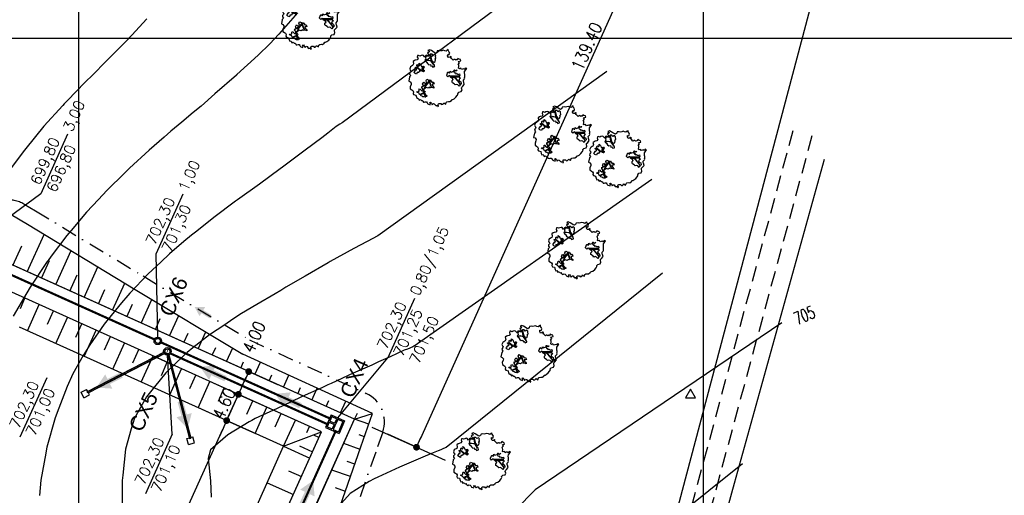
# Model space of a CAD drawing. Header units: millimetres. Extents: x 196436 to 199900, y 8705373 to 8708636.
# Tile 227 of 238: x 199491 to 199648, y 8707727 to 8707803. Entities that reach past the tile are written whole.
import ezdxf
from ezdxf.enums import TextEntityAlignment as Align

# ---------------------------------------------------------------- set-up
doc = ezdxf.new("R2010")
doc.units = ezdxf.units.MM
doc.header["$LTSCALE"] = 5
for name, pattern in [('CENTRO', [2, 1.25, -0.25, 0.25, -0.25]), ('DASHDOT', [1, 0.5, -0.25, 0, -0.25]), ('DASHED', [0.75, 0.5, -0.25])]:
    doc.linetypes.add(name, pattern=pattern)
for name, color, linetype in [('$CURVAS1', 30, 'Continuous'), ('$CURVAS2', 40, 'Continuous'), ('AR-EIXOS', 9, 'DASHDOT'), ('AR-TUBULAÇÃO', 2, 'Continuous'), ('ARVORE', 102, 'Continuous'), ('CAIXA', 7, 'Continuous'), ('CERCA', 3, 'CERCA_LINE'), ('DIM', 7, 'Continuous'), ('drenagem', 184, 'Continuous'), ('ESTRADA_BARRO', 9, 'DASHED'), ('INTECPTOR', 6, 'Continuous'), ('LAGOA', 3, 'Continuous'), ('LCHAMADA', 3, 'Continuous'), ('MALHA', 9, 'Continuous'), ('REDE', 22, 'Continuous'), ('TER-BERMA', 4, 'Continuous'), ('TER-COTAS', 7, 'Continuous'), ('TER-OFFSET', 3, 'Continuous'), ('TER-OFFSET-LINHA', 7, 'Continuous'), ('TEXTO', 2, 'Continuous'), ('TEXTO$CURVA', 2, 'Continuous'), ('TXT_COORD', 3, 'Continuous')]:
    doc.layers.add(name, color=color, linetype=linetype)
doc.layers.add('TEXTO3', color=4, linetype='Continuous', lineweight=18)
doc.styles.add('GEOSIS', font='ROMANS.SHX')
doc.styles.add('NARROW', font='ARIALN.TTF')
doc.styles.add('ROMANS', font='romans.shx', dxfattribs={"width": 0.85})
doc.linetypes.add('CERCA_LINE', pattern='A,0.5,-0.2,["X",Standard,S=0.1,R=0,X=-0.1,Y=-0.05],-0.25', length=0.95)
doc.dimstyles.new('COTA-500-EXTERNA', dxfattribs={"dimtxt": 2, "dimasz": 1.5, "dimexe": 0, "dimexo": 3, "dimgap": 0.5, "dimtad": 1, "dimzin": 4, "dimdsep": 46, "dimtxsty": 'ROMANS', "dimblk1": 'DOT1', "dimblk2": 'DOT1', "dimsah": 1, "dimcen": 0.2, "dimclrd": 256, "dimclre": 256, "dimclrt": 2, "dimadec": 0, "dimazin": 0, "dimtfac": 1, "dimtix": 1, "dimtmove": 2, "dimatfit": 3, "dimldrblk": 'DOT1', "dimfxl": 0, "dimtvp": 0.025, "dimtolj": 1, "dimtzin": 4, "dimlwd": -1, "dimlwe": -1, "dimarcsym": 0})

# ---------------------------------------------------------------- blocks, each defined once
blk = doc.blocks.new('DOT1')
for q in [(0, 3.36), (0, -3.36)]:
    blk.add_line((0, 0), q)
at = {"linetype": 'ByBlock'}
blk.add_line((0, 0), (-1.2, 0), dxfattribs=at)
at = {"color": 0, "linetype": 'ByBlock', "const_width": 0.36}
blk.add_lwpolyline([(-0.18, 0, 1), (0.18, 0, 1)], format="xyb", close=True, dxfattribs=at)
blk = doc.blocks.new('*D8')
at = {"layer": 'Defpoints', "color": 0}
for p in [(199523.71, 8707738.76), (199532.83, 8707734.65), (199493.23, 8707646.76)]:
    blk.add_point(p, dxfattribs=at)
at = {"layer": 'TER-COTAS'}
for p, q in [((199530.1, 8707735.88), (199523.71, 8707738.76)), ((199484.73, 8707652.23), (199523.1, 8707737.39)), ((199490.5, 8707647.99), (199484.12, 8707650.86))]:
    blk.add_line(p, q, dxfattribs=at)
at = {"layer": 'TER-COTAS', "xscale": 1.5, "yscale": 1.5, "zscale": 1.5}
for p, rotation in [((199523.71, 8707738.76), 65.74589538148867), ((199484.12, 8707650.86), 245.7458953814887)]:
    blk.add_blockref('DOT1', p, dxfattribs=dict(at, rotation=rotation))
at = {"layer": 'TER-COTAS', "color": 2, "insert": (199502.55, 8707695.43), "char_height": 2, "attachment_point": 5, "rotation": 65.7459, "style": 'ROMANS'}
blk.add_mtext('\\A1;96.40', dxfattribs=at)
blk = doc.blocks.new('*D9')
at = {"layer": 'Defpoints', "color": 0}
for p in [(199525.6, 8707742.95), (199538.92, 8707736.95), (199532.83, 8707734.65)]:
    blk.add_point(p, dxfattribs=at)
at = {"layer": 'TER-COTAS'}
for p, q in [((199526.22, 8707744.32), (199526.84, 8707745.68)), ((199523.71, 8707738.76), (199525.6, 8707742.95)), ((199536.18, 8707738.18), (199525.6, 8707742.95)), ((199530.1, 8707735.88), (199523.71, 8707738.76)), ((199523.1, 8707737.39), (199522.48, 8707736.02))]:
    blk.add_line(p, q, dxfattribs=at)
at = {"layer": 'TER-COTAS', "xscale": 1.5, "yscale": 1.5, "zscale": 1.5}
for p, rotation in [((199525.6, 8707742.95), 245.7458953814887), ((199523.71, 8707738.76), 65.74589538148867)]:
    blk.add_blockref('DOT1', p, dxfattribs=dict(at, rotation=rotation))
at = {"layer": 'TER-COTAS', "color": 2, "insert": (199523.29, 8707741.47), "char_height": 2, "attachment_point": 5, "rotation": 65.7459, "style": 'ROMANS'}
blk.add_mtext('\\A1;4.60', dxfattribs=at)
blk = doc.blocks.new('*D10')
at = {"layer": 'Defpoints', "color": 0}
for p in [(199527.25, 8707746.6), (199544.21, 8707738.96), (199538.92, 8707736.95)]:
    blk.add_point(p, dxfattribs=at)
at = {"layer": 'TER-COTAS'}
for p, q in [((199541.47, 8707740.19), (199527.25, 8707746.6)), ((199526.22, 8707744.32), (199526.63, 8707745.23)), ((199536.18, 8707738.18), (199525.6, 8707742.95))]:
    blk.add_line(p, q, dxfattribs=at)
at = {"layer": 'TER-COTAS', "xscale": 1.5, "yscale": 1.5, "zscale": 1.5}
for p, rotation in [((199527.25, 8707746.6), 65.74589538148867), ((199525.6, 8707742.95), 245.7458953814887)]:
    blk.add_blockref('DOT1', p, dxfattribs=dict(at, rotation=rotation))
at = {"layer": 'TER-COTAS', "color": 2, "insert": (199528.1, 8707752.14), "char_height": 2, "attachment_point": 5, "rotation": 65.7459, "style": 'ROMANS'}
blk.add_mtext('\\A1;4.00', dxfattribs=at)
blk = doc.blocks.new('A$C172F47DD')
at = {"color": 3}
for p, q in [((0, 0), (-220, 0)), ((0, -235), (0, 0)), ((-220, -235), (-220, 0)), ((-200, -110), (-200, -20)), ((-20, -20), (-200, -20)), ((-185, -110), (-200, -110)), ((-185, -130), (-200, -130)), ((-200, -130), (-200, -215)), ((-190, -117), (-185, -117)), ((-190, -122), (-190, -117)), ((-190, -122), (-185, -122)), ((-188, -119), (-132, -119)), ((-188, -121), (-188, -119)), ((-132, -121), (-188, -121)), ((-185, -117), (-185, -110)), ((-185, -130), (-185, -121)), ((-135, -117), (-135, -110)), ((-85, -110), (-135, -110)), ((-130, -117), (-135, -117)), ((-135, -130), (-135, -121)), ((-130, -122), (-135, -122)), ((-120, -130), (-135, -130)), ((-132, -121), (-132, -119)), ((-130, -122), (-130, -117)), ((-120, -215), (-120, -130)), ((-85, -130), (-100, -130)), ((-100, -130), (-100, -215)), ((-90, -122), (-90, -117)), ((-90, -117), (-85, -117)), ((-90, -122), (-85, -122)), ((-85, -117), (-85, -110)), ((-85, -130), (-85, -122)), ((-20, -110), (-35, -110)), ((-35, -117), (-35, -110)), ((-30, -117), (-35, -117)), ((-30, -122), (-35, -122)), ((-35, -130), (-35, -122)), ((-20, -130), (-35, -130)), ((-30, -122), (-30, -117)), ((-20, -110), (-20, -20)), ((-20, -215), (-20, -130)), ((0, -235), (-220, -235)), ((-120, -215), (-200, -215)), ((-20, -215), (-100, -215))]:
    blk.add_line(p, q, dxfattribs=at)
at = {"color": 9}
for p, q in [((-135, -110), (-185, -110)), ((-135, -117), (-185, -117)), ((-185, -122), (-135, -122)), ((-185, -130), (-135, -130)), ((-135, -130), (-185, -130)), ((-88, -119), (-32, -119)), ((-88, -121), (-88, -119)), ((-32, -121), (-88, -121)), ((-35, -110), (-85, -110)), ((-35, -117), (-85, -117)), ((-85, -122), (-35, -122)), ((-85, -130), (-35, -130)), ((-32, -121), (-32, -119))]:
    blk.add_line(p, q, dxfattribs=at)
blk = doc.blocks.new('A$C0C100BE6')
blk.add_hatch(color=7).paths.add_polyline_path([(0.772, 0.604), (0.956, 0.808), (1.217, 0), (0.387, 0.178), (0.571, 0.381), (0, 0.898), (0.201, 1.12)])
blk = doc.blocks.new('A$C62E05889')
for p, q in [((11.34, 9.91), (10.56, 9.28)), ((11.97, 9.13), (11.34, 9.91)), ((10.81, 8.97), (10.56, 9.28)), ((11.19, 8.5), (10.94, 8.82)), ((11.97, 9.13), (11.19, 8.5)), ((10.81, -9.05), (10.56, -9.36)), ((11.34, -9.99), (10.56, -9.36)), ((11.19, -8.58), (10.94, -8.89)), ((11.97, -9.2), (11.19, -8.58)), ((11.97, -9.2), (11.34, -9.99))]:
    blk.add_line(p, q)
at = {"color": 9}
blk.add_line((1.34, -1.2), (1.34, 1.13), dxfattribs=at)
at = {"color": 3}
for radius in [0.6, 0.6, 0.4, 0.4]:
    blk.add_circle((-0.26, -0.04), radius, dxfattribs=at)
at = {"layer": 'AR-EIXOS', "color": 9, "linetype": 'CENTRO', "lineweight": 20, "ltscale": 0.005}
for p, q in [((0.04, 0.22), (10.97, 8.97)), ((0.04, -0.3), (10.97, -9.05))]:
    blk.add_line(p, q, dxfattribs=at)
at = {"layer": 'AR-EIXOS', "color": 9, "linetype": 'DASHDOT', "lineweight": 20, "ltscale": 0.005}
blk.add_lwpolyline([(-0.66, -0.04), (0.14, -0.04)], dxfattribs=at)
blk.add_lwpolyline([(-0.66, -0.04), (0.14, -0.04)], dxfattribs=at)
at = {"layer": 'AR-TUBULAÇÃO', "color": 7}
for p, q in [((-0.03, 0.29), (10.91, 9.05)), ((0.1, 0.14), (11.03, 8.89)), ((11.03, 8.89), (10.91, 9.05)), ((-0.03, -0.36), (10.91, -9.13)), ((0.1, -0.21), (11.03, -8.97)), ((11.03, -8.97), (10.91, -9.13))]:
    blk.add_line(p, q, dxfattribs=at)
blk = doc.blocks.new('*D79')
at = {"layer": 'Defpoints', "color": 0}
for p in [(199200.59, 8707769.18, -1), (199537.81, 8707617.64, -1), (199520.53, 8707579.29)]:
    blk.add_point(p, dxfattribs=at)
at = {"layer": 'DIM'}
for p, q in [((199199.36, 8707766.44), (199183.46, 8707731.15)), ((199184.83, 8707730.54), (199519.16, 8707579.9)), ((199536.58, 8707614.91), (199520.53, 8707579.29))]:
    blk.add_line(p, q, dxfattribs=at)
at = {"layer": 'DIM', "xscale": 1.5, "yscale": 1.5, "zscale": 1.5}
for p, rotation in [((199183.46, 8707731.15), 155.7458953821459), ((199520.53, 8707579.29), 335.7458953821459)]:
    blk.add_blockref('DOT1', p, dxfattribs=dict(at, rotation=rotation))
at = {"layer": 'DIM', "color": 2, "insert": (199356.13, 8707656.33), "char_height": 2, "attachment_point": 5, "rotation": 335.7459, "style": 'ROMANS'}
blk.add_mtext('\\A1;369.70', dxfattribs=at)
blk = doc.blocks.new('*D81')
at = {"layer": 'Defpoints', "color": 0}
for p in [(199629.98, 8707853.2, -1), (199160.46, 8707754.35, -1), (199553.97, 8707587.89), (199556.52, 8707575.91, -1), (199556.52, 8707575.91, -1)]:
    blk.add_point(p, dxfattribs=at)
at = {"layer": 'DIM'}
blk.add_arc((199556.52, 8707575.91), 12.25, 82.1817, 148.7264, dxfattribs=at)
at = {"layer": 'DIM', "xscale": 1.5, "yscale": 1.5, "zscale": 1.5}
for p, rotation in [((199559.66, 8707587.75), 348.6719272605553), ((199545.35, 8707580.94), 242.2361372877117)]:
    blk.add_blockref('DOT1', p, dxfattribs=dict(at, rotation=rotation))
at = {"layer": 'DIM', "color": 2, "insert": (199550.61, 8707588.32), "char_height": 2, "attachment_point": 5, "rotation": 25.454, "style": 'ROMANS'}
blk.add_mtext('\\A1;81°', dxfattribs=at)
blk = doc.blocks.new('*D82')
at = {"layer": 'Defpoints', "color": 0}
for p in [(199276.71, 8708012.37, -1), (199629.98, 8707853.2, -1), (199629.98, 8707853.2, -1), (199611.21, 8707850.27), (199556.52, 8707575.91, -1)]:
    blk.add_point(p, dxfattribs=at)
at = {"layer": 'DIM'}
blk.add_arc((199629.98, 8707853.2), 19, 160.2694, 250.6387, dxfattribs=at)
at = {"layer": 'DIM', "xscale": 1.5, "yscale": 1.5, "zscale": 1.5}
for p, rotation in [((199612.65, 8707861.01), 68.00762625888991), ((199625.12, 8707834.83), 342.9004382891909)]:
    blk.add_blockref('DOT1', p, dxfattribs=dict(at, rotation=rotation))
at = {"layer": 'DIM', "color": 2, "insert": (199614.18, 8707845.68), "char_height": 2, "attachment_point": 5, "rotation": 295.454, "style": 'ROMANS'}
blk.add_mtext('\\A1;99°', dxfattribs=at)
blk = doc.blocks.new('*D86')
at = {"layer": 'Defpoints', "color": 0}
for p in [(199276.71, 8708012.37, -1), (199276.71, 8708012.37, -1), (199278.88, 8707990.79), (199629.98, 8707853.2, -1), (199160.46, 8707754.35, -1)]:
    blk.add_point(p, dxfattribs=at)
at = {"layer": 'DIM'}
blk.add_arc((199276.71, 8708012.37), 21.69, 249.7088, 331.783, dxfattribs=at)
at = {"layer": 'DIM', "xscale": 1.5, "yscale": 1.5, "zscale": 1.5}
for p, rotation in [((199296.49, 8708003.46), 63.76443569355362), ((199267.8, 8707992.6), 157.7273550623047)]:
    blk.add_blockref('DOT1', p, dxfattribs=dict(at, rotation=rotation))
at = {"layer": 'DIM', "color": 2, "insert": (199283.86, 8707993.49), "char_height": 2, "attachment_point": 5, "rotation": 20.7459, "style": 'ROMANS'}
blk.add_mtext('\\A1;90°', dxfattribs=at)
blk = doc.blocks.new('*D87')
at = {"layer": 'Defpoints', "color": 0}
for p in [(199276.71, 8708012.37, -1), (199175.31, 8707765.04), (199160.46, 8707754.35, -1), (199160.46, 8707754.35, -1), (199556.52, 8707575.91, -1)]:
    blk.add_point(p, dxfattribs=at)
at = {"layer": 'DIM'}
blk.add_arc((199160.46, 8707754.35), 18.3, 340.4437, 61.0481, dxfattribs=at)
at = {"layer": 'DIM', "xscale": 1.5, "yscale": 1.5, "zscale": 1.5}
for p, rotation in [((199167.98, 8707771.04), 153.3969975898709), ((199177.14, 8707746.83), 248.0947931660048)]:
    blk.add_blockref('DOT1', p, dxfattribs=dict(at, rotation=rotation))
at = {"layer": 'DIM', "color": 2, "insert": (199178.97, 8707761.37), "char_height": 2, "attachment_point": 5, "rotation": 290.7459, "style": 'ROMANS'}
blk.add_mtext('\\A1;90°', dxfattribs=at)
blk = doc.blocks.new('ARVORE6')
for points in [[(-1.778, 2.183), (-1.868, 2.123), (-1.858, 2.064), (-1.957, 2.004), (-2.047, 1.974), (-2.077, 1.895), (-2.057, 1.785), (-2.096, 1.676), (-2.186, 1.627), (-2.265, 1.597), (-2.335, 1.567), (-2.454, 1.358), (-2.335, 1.299), (-2.226, 1.348), (-2.216, 1.259), (-2.335, 1.199), (-2.414, 1.179), (-2.504, 1.15), (-2.454, 1.07), (-2.414, 1.02), (-2.444, 0.931), (-2.623, 0.852), (-2.673, 0.792), (-2.683, 0.702), (-2.633, 0.683), (-2.633, 0.683), (-2.723, 0.623), (-2.772, 0.643), (-2.802, 0.643), (-2.762, 0.563), (-2.603, 0.573), (-2.524, 0.534), (-2.524, 0.454), (-2.554, 0.295), (-2.673, 0.245), (-2.673, 0.136), (-2.623, 0.037), (-2.544, -0.023), (-2.643, -0.102), (-2.713, -0.182), (-2.554, -0.261), (-2.514, -0.351), (-2.524, -0.52), (-2.564, -0.639), (-2.474, -0.828), (-2.405, -0.887), (-2.405, -0.977), (-2.375, -1.116), (-2.265, -1.334), (-2.126, -1.493), (-2.007, -1.613), (-1.908, -1.603), (-1.818, -1.732), (-1.818, -1.97), (-1.669, -2.08), (-1.49, -2.07), (-1.391, -2.109), (-1.321, -2.229), (-1.162, -2.417), (-0.933, -2.407), (-0.864, -2.398), (-0.725, -2.417), (-0.625, -2.557), (-0.566, -2.606), (-0.466, -2.596), (-0.417, -2.636), (-0.307, -2.656), (-0.208, -2.666), (-0.049, -2.686), (0.08, -2.716), (0.329, -2.984), (0.408, -2.855), (0.289, -2.735), (0.369, -2.696), (0.369, -2.566), (0.349, -2.447), (0.488, -2.407), (0.478, -2.268), (0.548, -2.199), (0.707, -2.268), (0.856, -2.288), (0.925, -2.239), (1.054, -2.417), (1.204, -2.338), (1.204, -2.576), (1.343, -2.566), (1.432, -2.437), (1.512, -2.338), (1.363, -2.239), (1.432, -2.139), (1.392, -2.09), (1.472, -2.01), (1.502, -1.96), (1.432, -1.841), (1.502, -1.801), (1.601, -1.742), (1.691, -1.672), (1.78, -1.642), (1.8, -1.742), (1.86, -1.662), (1.81, -1.553), (1.82, -1.424), (1.989, -1.374), (2.128, -1.424), (2.058, -1.533), (2.217, -1.642), (2.327, -1.613), (2.456, -1.553), (2.585, -1.563), (2.545, -1.464), (2.476, -1.324), (2.555, -1.195), (2.635, -1.056), (2.615, -0.917), (2.615, -0.778), (2.675, -0.659), (2.685, -0.46), (2.565, -0.39), (2.506, -0.261), (2.585, -0.132), (2.704, -0.023), (2.834, 0.106), (2.963, 0.275), (2.923, 0.434), (2.913, 0.444), (2.814, 0.325), (2.704, 0.394), (2.734, 0.484), (2.685, 0.534), (2.595, 0.484), (2.396, 0.454), (2.416, 0.583), (2.496, 0.643), (2.476, 0.762), (2.337, 0.891), (2.536, 0.991), (2.585, 1.1), (2.565, 1.229), (2.545, 1.358), (2.615, 1.468), (2.635, 1.567), (2.496, 1.627), (2.347, 1.587), (2.237, 1.706), (2.227, 1.895), (2.207, 1.984), (2.148, 2.133), (1.919, 2.143), (1.79, 2.223), (1.77, 2.292), (1.73, 2.392), (1.691, 2.501), (1.512, 2.62), (1.353, 2.59), (1.283, 2.531), (1.194, 2.58), (1.114, 2.69), (0.995, 2.739), (0.836, 2.66), (0.726, 2.809), (0.319, 2.978), (0.229, 2.849), (0.07, 2.779), (-0.059, 2.819), (-0.268, 2.958), (-0.476, 2.998), (-0.615, 2.869), (-0.705, 2.779), (-0.824, 2.739), (-0.983, 2.809), (-1.112, 2.779), (-1.202, 2.57), (-1.421, 2.56), (-1.58, 2.521), (-1.57, 2.411), (-1.768, 2.342), (-1.729, 2.233), (-1.749, 2.203)], [(-0.877, 2.444), (-0.946, 2.351), (-0.865, 2.293), (-0.923, 2.235), (-0.877, 2.154), (-0.784, 2.142), (-0.738, 2.154), (-0.668, 2.085), (-0.703, 2.015), (-0.796, 1.98), (-0.923, 1.888), (-0.946, 1.772), (-0.807, 1.749), (-0.703, 1.772), (-0.587, 1.818), (-0.46, 1.772), (-0.506, 1.714), (-0.494, 1.633), (-0.344, 1.656), (-0.274, 1.679), (-0.089, 1.517), (-0.274, 1.424), (-0.321, 1.366), (-0.182, 1.25), (0.004, 1.262), (0.143, 1.146), (0.039, 1.019), (-0.031, 0.857), (-0.019, 0.799), (-0.17, 0.764), (-0.274, 0.718), (-0.286, 0.579), (-0.483, 0.532), (-0.506, 0.636), (-0.483, 0.741), (-0.599, 0.741), (-0.738, 0.683), (-0.831, 0.625), (-0.912, 0.648), (-0.749, 0.845), (-0.749, 0.903), (-0.784, 0.972), (-0.715, 1.088), (-0.796, 1.192), (-0.68, 1.378), (-0.796, 1.61), (-0.796, 1.691), (-0.877, 1.702), (-0.97, 1.644), (-1.062, 1.586), (-1.12, 1.633), (-1.143, 1.667), (-1.317, 1.644), (-1.375, 1.575), (-1.514, 1.459), (-1.514, 1.459), (-1.561, 1.552), (-1.561, 1.633), (-1.607, 1.702), (-1.561, 1.818), (-1.526, 1.911), (-1.433, 1.98), (-1.398, 2.073), (-1.259, 2.085), (-1.213, 2.2), (-1.097, 2.212), (-0.993, 2.316), (-0.946, 2.386)], [(-0.912, 1.691), (-1.132, 1.76), (-1.236, 2.142), (-1.271, 2.142), (-1.178, 1.783), (-1.572, 1.656), (-1.572, 1.633), (-1.12, 1.725), (-0.993, 1.667)], [(1.214, 2.064), (1.323, 1.925), (1.402, 1.994), (1.432, 2.024), (1.551, 2.024), (1.512, 1.885), (1.591, 1.845), (1.691, 1.835), (1.75, 1.766), (1.611, 1.676), (1.701, 1.597), (1.85, 1.567), (1.72, 1.468), (1.621, 1.448), (1.482, 1.418), (1.482, 1.179), (1.363, 1.16), (1.194, 1.299), (1.204, 1.309), (1.094, 1.299), (1.074, 1.229), (0.965, 1.249), (0.915, 1.328), (1.114, 1.547), (1.064, 1.656), (1.035, 1.746), (0.955, 1.805), (0.995, 1.964), (0.826, 2.054), (0.935, 2.193), (0.975, 2.223), (1.054, 2.282), (1.104, 2.223), (1.253, 2.064), (1.283, 2.034)], [(-1.266, 1.754), (-1.248, 1.717), (-1.303, 1.736)], [(-1.063, 1.736), (-1.063, 1.717), (-1.007, 1.727)], [(0.004, 0.914), (-0.402, 1.343), (-0.402, 1.679), (-0.437, 1.679), (-0.448, 1.401), (-0.796, 1.644), (-0.807, 1.61), (-0.483, 1.355), (-0.182, 0.984), (-0.749, 0.891), (-0.749, 0.857), (-0.147, 0.914), (-0.066, 0.81)], [(-0.508, 1.385), (-0.489, 1.431)], [(-0.351, 1.209), (-0.323, 1.264), (-0.388, 1.237)], [(-0.221, 0.996), (-0.249, 0.913), (-0.286, 0.969), (-0.286, 0.923)], [(-0.231, 1.061), (-0.184, 1.117), (-0.268, 1.098)], [(1.175, 1.616), (1.073, 1.449), (1.489, 1.264), (1.489, 1.237), (1.027, 1.412), (0.944, 1.301)], [(1.07, 1.61), (1.51, 1.899), (1.545, 1.876), (1.163, 1.575)], [(1.11, 1.634), (1.166, 1.597), (1.138, 1.671), (1.221, 1.643), (1.221, 1.69)], [(1.166, 1.412), (1.129, 1.385), (1.184, 1.412), (1.184, 1.348)], [(1.341, 1.801), (1.406, 1.764), (1.406, 1.819)], [(-0.489, 0.941), (-0.489, 0.895), (-0.526, 0.923)], [(-0.092, 0.876), (-0.046, 0.95), (-0.129, 0.904), (-0.092, 0.987)], [(1.353, 0.464), (1.313, 0.365), (1.174, 0.315), (1.194, 0.116), (1.233, 0.116), (1.353, 0.116), (1.611, 0.216), (1.691, 0.156), (1.651, 0.067), (1.701, -0.023), (1.84, -0.092), (1.929, -0.073), (2.009, -0.172), (2.188, -0.182), (2.257, -0.212), (2.386, -0.132), (2.327, 0.047), (2.466, 0.116), (2.506, 0.305), (2.327, 0.504), (2.416, 0.643), (2.357, 0.772), (2.267, 0.832), (2.118, 0.822), (2.019, 0.941), (1.83, 0.861), (1.8, 0.822), (1.621, 0.742), (1.482, 0.643), (1.482, 0.484), (1.333, 0.484), (1.323, 0.315)], [(1.383, 0.161), (1.812, 0.335), (1.962, 0.66), (1.974, 0.938), (1.974, 0.625), (1.881, 0.347), (2.438, 0.3), (1.881, 0.289), (1.696, 0.185)], [(1.471, 0.192), (1.508, 0.174), (1.517, 0.22), (1.554, 0.211), (1.609, 0.248), (1.711, 0.211)], [(1.776, 0.322), (1.84, 0.276), (1.766, 0.294)], [(1.877, 0.47), (1.933, 0.451), (1.877, 0.433), (1.905, 0.396), (1.85, 0.377)], [(1.979, 0.34), (1.979, 0.285), (2.016, 0.34)], [(0.189, -1.762), (0.015, -1.82), (0.05, -1.901), (0.004, -1.947), (-0.031, -1.97), (-0.066, -2.063), (-0.054, -2.109), (-0.031, -2.179), (-0.17, -2.19), (-0.251, -2.098), (-0.379, -2.109), (-0.494, -2.155), (-0.529, -2.051), (-0.564, -2.016), (-0.657, -1.97), (-0.773, -2.063), (-0.842, -2.132), (-1.028, -2.132), (-1.062, -2.109), (-1.074, -2.016), (-1.109, -1.993), (-1.248, -1.877), (-1.086, -1.773), (-1.004, -1.634), (-1.016, -1.518), (-0.912, -1.449), (-0.761, -1.31), (-0.703, -1.275), (-0.541, -1.31), (-0.448, -1.437), (-0.344, -1.391), (-0.205, -1.275), (0.004, -1.148), (-0.089, -0.962), (0.073, -0.87), (0.108, -0.893), (0.409, -1.078), (0.317, -1.136), (0.259, -1.194), (0.282, -1.24), (0.433, -1.31), (0.317, -1.379), (0.375, -1.959), (0.386, -2.005), (0.305, -1.866), (0.433, -1.762), (0.433, -1.681), (0.363, -1.634), (0.212, -1.681), (0.12, -1.727)], [(-0.767, -1.868), (-1.1, -2.026), (-0.776, -1.905), (-0.702, -2.044), (-0.73, -1.878)], [(-0.193, -1.31), (-0.251, -1.565), (-0.842, -1.912), (-0.274, -1.657), (-0.332, -2.109), (-0.263, -2.098), (-0.054, -1.148)], [(-0.268, -1.582), (-0.277, -1.656), (-0.332, -1.61), (-0.351, -1.665), (-0.388, -1.647), (-0.406, -1.684)], [(-0.286, -1.961), (-0.24, -1.979), (-0.314, -2.007)], [(-0.268, -1.739), (-0.212, -1.776), (-0.286, -1.832)], [(-0.212, -1.554), (-0.157, -1.582), (-0.24, -1.573)], [(-0.184, -1.24), (-0.101, -1.249), (-0.184, -1.286), (-0.101, -1.332), (-0.184, -1.351), (-0.101, -1.406)]]:
    blk.add_lwpolyline(points)
blk = doc.blocks.new('*D89')
at = {"layer": 'Defpoints', "color": 0}
for p in [(199601.47, 8707866.05, -1), (199611.38, 8707861.59), (199544.21, 8707738.96)]:
    blk.add_point(p, dxfattribs=at)
at = {"layer": 'DIM'}
for p, q in [((199604.2, 8707864.82), (199611.38, 8707861.59)), ((199554.73, 8707735.86), (199610.76, 8707860.22)), ((199546.94, 8707737.72), (199554.11, 8707734.49))]:
    blk.add_line(p, q, dxfattribs=at)
at = {"layer": 'DIM', "xscale": 1.5, "yscale": 1.5, "zscale": 1.5}
for p, rotation in [((199611.38, 8707861.59), 65.74589538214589), ((199554.11, 8707734.49), 245.7458953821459)]:
    blk.add_blockref('DOT1', p, dxfattribs=dict(at, rotation=rotation))
at = {"layer": 'DIM', "color": 2, "insert": (199581.38, 8707798.66), "char_height": 2, "attachment_point": 5, "rotation": 65.7459, "style": 'ROMANS'}
blk.add_mtext('\\A1;139.40', dxfattribs=at)

msp = doc.modelspace()

# ---------------------------------------------------------------- linework, layer by layer
at = {"layer": '$CURVAS1'}
for points in [[(199535.033, 8707804.035, 700), (199532.088, 8707800.595, 700), (199530.649, 8707799.054, 700), (199528.742, 8707797.271, 700), (199525.365, 8707794.142, 700), (199525.321, 8707794.101, 700), (199525.296, 8707794.078, 700), (199521.841, 8707791.05, 700), (199519.609, 8707789.103, 700), (199518.333, 8707788.053, 700), (199516.514, 8707786.545, 700), (199514.8, 8707785.109, 700), (199513.694, 8707784.128, 700), (199511.313, 8707782.073, 700), (199508.169, 8707779.153, 700), (199507.893, 8707778.9, 700), (199507.385, 8707778.398, 700), (199504.54, 8707775.591, 700), (199503.219, 8707774.174, 700), (199501.274, 8707772.106, 700), (199498.817, 8707769.193, 700), (199498.13, 8707768.376, 700), (199495.641, 8707765.079, 700), (199495.114, 8707764.385, 700), (199494.995, 8707764.21, 700), (199492.244, 8707760.1, 700), (199491.711, 8707759.224, 700), (199489.548, 8707755.464, 700)], [(199612.607, 8707754.399, 705), (199573.113, 8707727.676, 705), (199563.692, 8707718.108, 705)]]:
    msp.add_polyline3d(points, dxfattribs=at)
at = {"layer": '$CURVAS2'}
for points in [[(199576.507, 8707811.891, 701), (199542.192, 8707786.401, 701), (199541.832, 8707786.204, 701), (199541.261, 8707785.825, 701), (199540.173, 8707784.991, 701), (199539.913, 8707784.77, 701), (199538.944, 8707784.018, 701), (199536.278, 8707782.033, 701), (199533.076, 8707779.657, 701), (199532.634, 8707779.314, 701), (199532.279, 8707779.047, 701), (199528.976, 8707776.621, 701), (199525.426, 8707774.077, 701), (199525.292, 8707773.983, 701), (199525.143, 8707773.875, 701), (199521.644, 8707771.27, 701), (199518.956, 8707769.105, 701), (199518.067, 8707768.415, 701), (199516.859, 8707767.402, 701), (199514.551, 8707765.436, 701), (199513.169, 8707764.131, 701), (199511.133, 8707762.26, 701), (199508.223, 8707759.152, 701), (199507.865, 8707758.779, 701), (199506.895, 8707757.603, 701), (199504.737, 8707755.016, 701), (199504.123, 8707754.17, 701), (199501.785, 8707750.896, 701), (199500.75, 8707749.185, 701), (199499.109, 8707746.219, 701), (199498.152, 8707744.196, 701), (199496.816, 8707740.767, 701), (199496.254, 8707739.204, 701), (199494.932, 8707734.487, 701), (199494.854, 8707734.21, 701), (199494.735, 8707733.547, 701), (199493.965, 8707729.214, 701), (199493.765, 8707726.76, 701)], [(199510.915, 8707803.054, 699), (199508.513, 8707800.457, 699), (199507.666, 8707799.535, 699), (199507.324, 8707799.156, 699), (199504.335, 8707796.182, 699), (199502.357, 8707794.178, 699), (199500.988, 8707792.861, 699), (199498.213, 8707789.993, 699), (199497.685, 8707789.453, 699), (199497.458, 8707789.2, 699), (199494.457, 8707785.892, 699), (199493.13, 8707784.218, 699), (199491.356, 8707782.074, 699), (199489.225, 8707779.236, 699)], [(199584.598, 8707794.628, 702), (199547.942, 8707768.317, 702), (199547.719, 8707768.217, 702), (199547.207, 8707767.958, 702), (199544.058, 8707766.301, 702), (199540.299, 8707764.205, 702), (199540.15, 8707764.116, 702), (199539.978, 8707764.013, 702), (199536.277, 8707761.858, 702), (199533.211, 8707760.098, 702), (199532.402, 8707759.606, 702), (199531.473, 8707759.05, 702), (199528.534, 8707757.337, 702), (199526.066, 8707755.876, 702), (199524.704, 8707754.994, 702), (199523.419, 8707754.086, 702), (199520.969, 8707752.458, 702), (199518.287, 8707750.4, 702), (199517.365, 8707749.658, 702), (199516.829, 8707749.114, 702), (199513.983, 8707746.407, 702), (199512.136, 8707744.135, 702), (199510.893, 8707742.567, 702), (199508.942, 8707739.149, 702), (199508.437, 8707737.444, 702), (199507.522, 8707734.155, 702), (199507.114, 8707730.031, 702), (199507.001, 8707729.157, 702), (199506.975, 8707728.021, 702), (199506.982, 8707724.157, 702)], [(199591.781, 8707777.368, 703), (199553.732, 8707750.669, 703), (199553.706, 8707750.659, 703), (199553.517, 8707750.582, 703), (199552.663, 8707750.215, 703), (199552.118, 8707750.003, 703), (199549.895, 8707748.969, 703), (199548.05, 8707748.14, 703), (199546.954, 8707747.632, 703), (199543.953, 8707746.336, 703), (199540.47, 8707744.718, 703), (199539.895, 8707744.453, 703), (199538.946, 8707744.017, 703), (199535.818, 8707742.61, 703), (199533.948, 8707741.73, 703), (199531.782, 8707740.683, 703), (199528.255, 8707739.064, 703), (199527.731, 8707738.786, 703), (199527.32, 8707738.529, 703), (199523.878, 8707736.488, 703), (199521.117, 8707734.095, 703), (199520.769, 8707732.685, 703), (199521.117, 8707729.095, 703), (199521.23, 8707726.483, 703)], [(199593.521, 8707762.342, 704), (199558.859, 8707734.449, 704), (199558.699, 8707734.383, 704), (199558.307, 8707734.223, 704), (199558.021, 8707734.097, 704), (199557.574, 8707733.918, 704), (199556.791, 8707733.598, 704), (199555.51, 8707733.055, 704), (199554.376, 8707732.574, 704), (199551.395, 8707731.288, 704), (199547.922, 8707729.721, 704), (199547.318, 8707729.443, 704), (199546.521, 8707728.984, 704), (199543.508, 8707727.06, 704), (199540.689, 8707724.01, 704)], [(199606.284, 8707731.825, 706), (199569.114, 8707702.007, 706)]]:
    msp.add_polyline3d(points, dxfattribs=at)
at = {"color": 7}
for radius in [0.6, 0.4]:
    msp.add_circle((199512.682, 8707751.513, 34.681), radius, dxfattribs=at)
at = {"layer": 'CERCA', "color": 2, "ltscale": 2}
msp.add_line((199556.52, 8707575.905), (199629.982, 8707853.205), dxfattribs=at)
at = {"layer": 'CERCA'}
msp.add_lwpolyline([(199558.261, 8707543.747), (199569.282, 8707592.602), (199578.448, 8707632.257), (199605.013, 8707728.74), (199619.444, 8707780.595)], dxfattribs=at)
at = {"layer": 'drenagem', "linetype": 'DASHDOT'}
msp.add_lwpolyline([(199488.027, 8707774.043, -0.1710965), (199491.289, 8707773.4), (199493.082, 8707772.341), (199510.335, 8707761.905), (199527.359, 8707751.674), (199546.061, 8707743.101, -0.3872298), (199548.696, 8707736.904), (199547.582, 8707733.723), (199544.239, 8707724.176)], format="xyb", dxfattribs=at)
at = {"layer": 'ESTRADA_BARRO'}
for points in [[(199587.381, 8707685.05), (199614.62, 8707785.995)], [(199590.277, 8707684.268), (199617.698, 8707785.212)]]:
    msp.add_lwpolyline(points, dxfattribs=at)
at = {"layer": 'LAGOA', "color": 3}
msp.add_line((199493.233, 8707646.756, 1), (199532.832, 8707734.647, 1), dxfattribs=at)
at = {"layer": 'LAGOA', "color": 3, "elevation": 1}
for points in [[(199486.22, 8707765.082), (199439.555, 8707661.509), (199497.541, 8707635.383), (199544.206, 8707738.956)], [(199488.223, 8707759.791), (199444.845, 8707663.512), (199495.537, 8707640.673), (199538.916, 8707736.952)]]:
    msp.add_lwpolyline(points, close=True, dxfattribs=at)
at = {"layer": 'LCHAMADA'}
for p, q in [((199498.244, 8707784.592, 1), (199493.959, 8707775.082, 1)), ((199516.699, 8707775.006, 1), (199512.414, 8707765.496, 1)), ((199553.779, 8707758.299, 1), (199549.494, 8707748.789, 1)), ((199494.907, 8707745.599), (199490.622, 8707736.089)), ((199514.979, 8707736.556), (199510.694, 8707727.046))]:
    msp.add_line(p, q, dxfattribs=at)
at = {"layer": 'LCHAMADA', "elevation": 1}
for points in [[(199493.959, 8707775.082), (199481.296, 8707765.77)], [(199512.67, 8707752.113), (199512.414, 8707765.496)], [(199541.534, 8707739.172), (199549.494, 8707748.789)]]:
    msp.add_lwpolyline(points, dxfattribs=at)
at = {"layer": 'LCHAMADA'}
msp.add_lwpolyline([(199514.979, 8707736.556), (199514.257, 8707749.233)], dxfattribs=at)
at = {"layer": 'MALHA'}
for p, q in [((199500, 8708300), (199500, 8706900)), ((199500, 8708300), (199500, 8706900)), ((199600, 8708300), (199600, 8706900)), ((199600, 8708300), (199600, 8706900)), ((199000, 8707800), (199900, 8707800))]:
    msp.add_line(p, q, dxfattribs=at)
at = {"layer": 'REDE', "const_width": 0.35}
for points, elevation in [([(199512.135, 8707751.759), (199487.974, 8707762.645)], 34.681), ([(199540.216, 8707739.107), (199513.229, 8707751.266)], 34.681), ([(199539.805, 8707738.196), (199514.72, 8707749.497)], 1)]:
    msp.add_lwpolyline(points, dxfattribs=dict(at, elevation=elevation))
msp.add_lwpolyline([(199524.595, 8707700.299), (199541.191, 8707737.133)], dxfattribs=at)
at = {"layer": 'TER-BERMA'}
for p, q in [((199544.206, 8707738.956), (199486.22, 8707765.082)), ((199538.916, 8707736.952, 1), (199488.223, 8707759.791, 1)), ((199497.541, 8707635.383), (199544.206, 8707738.956)), ((199495.537, 8707640.673, 1), (199538.916, 8707736.952, 1))]:
    msp.add_line(p, q, dxfattribs=at)
at = {"layer": 'TER-OFFSET'}
for p, q in [((199489.212, 8707771.723), (199491.811, 8707770.189)), ((199491.811, 8707770.189), (199509.049, 8707759.761)), ((199509.049, 8707759.761), (199526.318, 8707749.401)), ((199532.832, 8707734.647, 1), (199490.528, 8707753.708, 1)), ((199547.09, 8707739.88), (199526.318, 8707749.401)), ((199544.206, 8707738.956), (199547.09, 8707739.88)), ((199532.832, 8707734.647, 1), (199538.916, 8707736.952, 1)), ((199493.233, 8707646.756, 1), (199532.832, 8707734.647, 1))]:
    msp.add_line(p, q, dxfattribs=at)
for points in [[(199545.223, 8707734.549), (199547.09, 8707739.88)], [(199541.905, 8707725.075), (199545.223, 8707734.549)]]:
    msp.add_lwpolyline(points, dxfattribs=at)
at = {"layer": 'TER-OFFSET-LINHA'}
for p, q in [((199490.679, 8707756.72, 1), (199491.414, 8707758.354, 1)), ((199491.804, 8707753.133, 1), (199493.694, 8707757.327, 1)), ((199495.033, 8707754.213, 1), (199495.973, 8707756.3, 1)), ((199496.363, 8707751.079, 1), (199498.252, 8707755.273, 1)), ((199499.569, 8707752.109, 1), (199500.532, 8707754.246, 1)), ((199500.922, 8707749.025, 1), (199502.811, 8707753.219, 1)), ((199504.15, 8707750.105, 1), (199505.09, 8707752.192, 1)), ((199505.48, 8707746.971, 1), (199507.37, 8707751.165, 1)), ((199508.686, 8707748.001, 1), (199509.649, 8707750.138, 1)), ((199510.039, 8707744.917, 1), (199511.928, 8707749.111, 1)), ((199513.268, 8707745.997, 1), (199514.208, 8707748.084, 1)), ((199514.598, 8707742.863, 1), (199516.487, 8707747.057, 1)), ((199517.804, 8707743.893, 1), (199518.766, 8707746.03, 1)), ((199519.156, 8707740.809, 1), (199521.046, 8707745.003, 1)), ((199522.385, 8707741.889, 1), (199523.325, 8707743.976, 1)), ((199523.715, 8707738.755, 1), (199525.604, 8707742.949, 1)), ((199526.921, 8707739.786, 1), (199527.884, 8707741.922, 1)), ((199528.274, 8707736.701, 1), (199530.163, 8707740.895, 1)), ((199531.502, 8707737.781, 1), (199532.442, 8707739.868, 1)), ((199532.832, 8707734.647, 1), (199534.722, 8707738.841, 1)), ((199536.565, 8707736.847, 1), (199537.001, 8707737.815, 1)), ((199537.593, 8707736.451, 1), (199538.505, 8707736.04, 1)), ((199532.832, 8707734.647, 1), (199537.026, 8707732.758, 1)), ((199535.401, 8707734.697, 1), (199537.478, 8707733.761, 1)), ((199533.615, 8707730.734, 1), (199535.692, 8707729.798, 1)), ((199530.203, 8707728.812, 1), (199534.397, 8707726.923, 1))]:
    msp.add_line(p, q, dxfattribs=at)
at = {"layer": 'TER-OFFSET-LINHA', "flags": 128}
for points in [[(199491.781, 8707762.576), (199494.483, 8707768.572)], [(199489.502, 8707763.603), (199490.915, 8707766.739)], [(199496.34, 8707760.522), (199498.793, 8707765.966)], [(199494.061, 8707761.549), (199495.349, 8707764.409)], [(199500.899, 8707758.468), (199503.102, 8707763.359)], [(199498.619, 8707759.495), (199499.783, 8707762.079)], [(199503.178, 8707757.441), (199504.217, 8707759.748)], [(199505.457, 8707756.414), (199507.412, 8707760.752)], [(199510.016, 8707754.36), (199511.726, 8707758.155)], [(199507.737, 8707755.387), (199508.652, 8707757.419)], [(199512.295, 8707753.333), (199513.09, 8707755.097)], [(199514.575, 8707752.306), (199516.043, 8707755.565)], [(199516.854, 8707751.279), (199517.528, 8707752.775)], [(199519.133, 8707750.252), (199520.36, 8707752.975)], [(199521.413, 8707749.225), (199521.966, 8707750.453)], [(199523.692, 8707748.198), (199524.677, 8707750.385)], [(199525.971, 8707747.171), (199526.413, 8707748.151)], [(199528.251, 8707746.144), (199529.136, 8707748.109)], [(199530.53, 8707745.117), (199530.971, 8707746.097)], [(199532.809, 8707744.09), (199533.681, 8707746.026)], [(199535.089, 8707743.063), (199535.53, 8707744.043)], [(199537.368, 8707742.037), (199538.226, 8707743.942)], [(199539.647, 8707741.01), (199540.089, 8707741.989)], [(199541.926, 8707739.983), (199542.772, 8707741.859)], [(199544.206, 8707738.956), (199544.647, 8707739.935)], [(199546.456, 8707738.168), (199544.206, 8707738.956)], [(199545.784, 8707736.152), (199544.936, 8707736.449)], [(199545.081, 8707734.145), (199542.453, 8707735.065)], [(199544.255, 8707731.785), (199543.028, 8707732.215)], [(199543.552, 8707729.777), (199540.545, 8707730.83)], [(199542.726, 8707727.418), (199541.12, 8707727.98)]]:
    msp.add_lwpolyline(points, dxfattribs=at)
at = {"layer": 'TXT_COORD'}
msp.add_lwpolyline([(199597.982, 8707743.812), (199597.18, 8707742.422), (199598.785, 8707742.422)], close=True, dxfattribs=at)

# ---------------------------------------------------------------- block references
at = {"rotation": 245.9165114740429}
msp.add_blockref('A$C62E05889', (199514.15, 8707749.578, 1), dxfattribs=at)
at = {"layer": 'ARVORE', "xscale": 1.593144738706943, "yscale": 1.593144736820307, "zscale": 1.593144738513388}
for p, rotation in [((199537.238, 8707802.774, 1), 101.9986187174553), ((199557.604, 8707793.598, 1), 101.9986187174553), ((199577.606, 8707784.586, 1), 101.9986187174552), ((199586.404, 8707780.622, 1), 101.9986187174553), ((199579.828, 8707766.025, 1), 101.9986187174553), ((199572.368, 8707749.467, 1), 101.9986187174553), ((199564.61, 8707732.25, 1), 101.9986187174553)]:
    msp.add_blockref('ARVORE6', p, dxfattribs=dict(at, rotation=rotation))
at = {"layer": 'CAIXA'}
for p, xscale, yscale, zscale, rotation in [((199519.252, 8707754.628, 1), -2.000000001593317, 1.999999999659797, 2, 286.2863269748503), ((199520.863, 8707743.998, 34.681), -2.999999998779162, 2.999999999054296, 3, 292.8835035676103), ((199506.368, 8707743.045, 68.362), -2.999999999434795, 2.999999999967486, 3, 344.3301827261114), ((199532.868, 8707739.686, 68.362), -2.999999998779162, 2.999999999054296, 3, 292.8835035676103), ((199514.403, 8707739.453, 68.362), 2.99999999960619, 2.999999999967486, 3, 327.5028402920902), ((199534.208, 8707727.743, 33.681), -2.999999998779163, 2.999999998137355, 3, 202.8835035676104)]:
    msp.add_blockref('A$C0C100BE6', p, dxfattribs=dict(at, xscale=xscale, yscale=yscale, zscale=zscale, rotation=rotation))
at = {"layer": 'INTECPTOR', "color": 7, "xscale": -0.01000000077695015, "yscale": 0.01000000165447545, "zscale": 0.00999999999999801, "rotation": 245.7459057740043}
msp.add_blockref('A$C172F47DD', (199542.605, 8707738.69, 1), dxfattribs=at)

# ---------------------------------------------------------------- texts
at = {"layer": 'TEXTO', "char_height": 1.7, "attachment_point": 1, "rotation": 65.7459, "style": 'ROMANS'}
for s, insert, width in [('{\\W1;3,00}', (199497.433, 8707785.577, 1), 5.5941), ('{\\W1;699,80\\P696,80}', (199492.21, 8707776.994, 1), 8.85127), ('{\\W1;1,00}', (199515.887, 8707775.991, 1), 5.5941), ('{\\W1;702,30\\P701,30}', (199510.665, 8707767.408, 1), 8.85127), ('{\\W1;0,80/1,05}', (199552.968, 8707759.284, 1), 13.29331), ('{\\W1;702,30\\P701,25\\P701,50}', (199547.745, 8707750.701, 1), 8.85127), ('{\\W1;702,30\\P701,00}', (199488.873, 8707738.001), 9.30798), ('{\\W1;702,30\\P701,10}', (199508.945, 8707728.958), 9.30798)]:
    msp.add_mtext(s, dxfattribs=dict(at, insert=insert, width=width))
at = {"layer": 'TEXTO$CURVA', "style": 'GEOSIS', "width": 0.65}
msp.add_text('705', height=2, rotation=22.7365, dxfattribs=at).set_placement((199616.843, 8707754.131, 352.5), align=Align.BOTTOM_CENTER)
at = {"layer": 'TEXTO3', "color": 7, "style": 'NARROW', "width": 1.2}
for s, rotation, p in [('CX6', 66.49793, (199516.978, 8707757.846, 1)), ('CX4', 66.49793, (199545.888, 8707744.821, 1)), ('CX5', 65.16447, (199512.117, 8707739.367, 1))]:
    msp.add_text(s, height=2.4, rotation=rotation, dxfattribs=at).set_placement(p, align=Align.BOTTOM_CENTER)

# ---------------------------------------------------------------- dimensions: what is measured, and where the dimension line sits
at = {"layer": 'DIM'}
for base, line1, line2, picture, middle in [((199278.882, 8707990.79), ((199276.71, 8708012.372), (199629.982, 8707853.205)), ((199160.458, 8707754.352), (199276.71, 8708012.372)), '*D86', (199283.862, 8707993.49, 1)), ((199175.31, 8707765.043), ((199160.458, 8707754.352), (199276.71, 8708012.372)), ((199160.458, 8707754.352), (199556.52, 8707575.905)), '*D87', (199178.974, 8707761.366, 1)), ((199611.205, 8707850.27), ((199276.71, 8708012.372), (199629.982, 8707853.205)), ((199556.52, 8707575.905), (199629.982, 8707853.205)), '*D82', (199614.177, 8707845.681, 1)), ((199553.968, 8707587.887), ((199556.52, 8707575.905), (199629.982, 8707853.205)), ((199160.458, 8707754.352), (199556.52, 8707575.905)), '*D81', (199550.61, 8707588.321, 1))]:
    dim = msp.add_angular_dim_2l(base=base, line1=line1, line2=line2, dimstyle='COTA-500-EXTERNA', dxfattribs=at)
    dim.commit()
    dim.dimension.update_dxf_attribs({"geometry": picture, "text_midpoint": middle})
dim = msp.add_linear_dim(base=(199611.376, 8707861.588, 1), p1=(199544.206, 8707738.956, 1), p2=(199601.469, 8707866.051), angle=65.7459, dimstyle='COTA-500-EXTERNA', dxfattribs=at)
dim.commit()
dim.dimension.update_dxf_attribs({"geometry": '*D89', "text_midpoint": (199581.377, 8707798.656, 1)})
dim = msp.add_linear_dim(base=(199520.526, 8707579.286, 1), p1=(199200.589, 8707769.175), p2=(199537.808, 8707617.643), angle=335.7459, dimstyle='COTA-500-EXTERNA', dxfattribs=at)
dim.commit()
dim.dimension.update_dxf_attribs({"geometry": '*D79', "text_midpoint": (199356.132, 8707656.328, 1), "dimtype": 160})
at = {"layer": 'TER-COTAS'}
dim = msp.add_linear_dim(base=(199527.248, 8707746.596, 1), p1=(199538.916, 8707736.952, 1), p2=(199544.206, 8707738.956, 1), angle=65.7459, dimstyle='COTA-500-EXTERNA', dxfattribs=at)
dim.commit()
dim.dimension.update_dxf_attribs({"geometry": '*D10', "text_midpoint": (199528.099, 8707752.137, 1), "dimtype": 160})
for base, p1, p2, picture, middle in [((199525.604, 8707742.949, 1), (199532.832, 8707734.647, 1), (199538.916, 8707736.952, 1), '*D9', (199523.292, 8707741.468, 1)), ((199523.715, 8707738.755, 1), (199493.233, 8707646.756, 1), (199532.832, 8707734.647, 1), '*D8', (199502.547, 8707695.426, 1))]:
    dim = msp.add_linear_dim(base=base, p1=p1, p2=p2, angle=65.7459, dimstyle='COTA-500-EXTERNA', dxfattribs=at)
    dim.commit()
    dim.dimension.update_dxf_attribs({"geometry": picture, "text_midpoint": middle})

doc.saveas('drawing.dxf')
